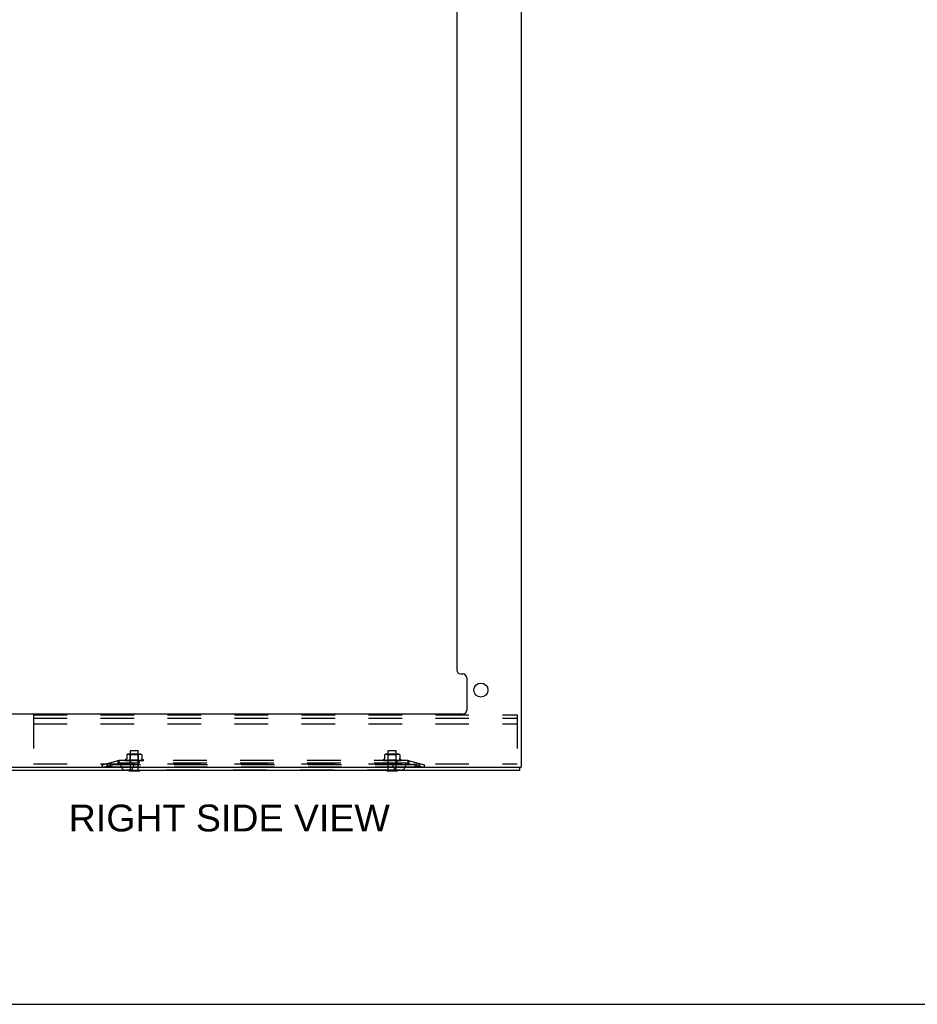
# Model space of a CAD drawing. Header units: inches. Extents: x 0 to 189, y 0 to 122.
# Tile 40 of 44: x 111 to 139, y 0 to 31. Entities that reach past the tile are written whole.
import ezdxf

# ---------------------------------------------------------------- set-up
doc = ezdxf.new("R2010")
doc.units = ezdxf.units.IN
doc.header["$LTSCALE"] = 10.388889
doc.header["$MEASUREMENT"] = 0
doc.linetypes.add('HIDDEN', pattern=[0.2, 0.1, -0.1])
doc.layers.get('0').update_dxf_attribs({"linetype": 'CONTINUOUS'})
doc.layers.add('DEFAULT_2', color=8, linetype='HIDDEN')
doc.layers.add('DIMENSIONS', color=7, linetype='CONTINUOUS')
doc.styles.get("Standard").update_dxf_attribs({"font": 'arial.ttf'})

msp = doc.modelspace()

# ---------------------------------------------------------------- linework, layer by layer
at = {"color": 3, "linetype": 'Continuous'}
for p, q in [((127.044, 85.888), (127.044, 7.356)), ((125.044, 33.708), (125.044, 10.377)), ((125.169, 10.252), (125.231, 10.252)), ((125.356, 10.127), (125.356, 9.127)), ((125.231, 9.002), (110.857, 9.002)), ((109.044, 7.356), (127.044, 7.356)), ((126.992, 7.252), (109.096, 7.252))]:
    msp.add_line(p, q, dxfattribs=at)
at = {"color": 7, "linetype": 'Continuous'}
for p, q in [((126.992, 7.356), (126.992, 7.252)), ((114.875, 7.248), (114.875, 7.252)), ((114.875, 7.248), (115.212, 7.248)), ((115.212, 7.248), (115.212, 7.252)), ((122.875, 7.248), (122.875, 7.252)), ((122.875, 7.248), (123.212, 7.248)), ((123.212, 7.248), (123.212, 7.252)), ((0, 0), (188.889, 0))]:
    msp.add_line(p, q, dxfattribs=at)
at = {"color": 3, "linetype": 'Continuous'}
msp.add_circle((125.794, 9.752), 0.219, dxfattribs=at)
for centre, start, end in [((125.169, 10.377), 180, 270), ((125.231, 10.127), 0, 90), ((125.231, 9.127), 270, 360)]:
    msp.add_arc(centre, 0.125, start, end, dxfattribs=at)
at = {"layer": 'DEFAULT_2', "color": 8, "linetype": 'HIDDEN'}
for p, q in [((111.919, 8.981), (126.919, 8.981)), ((111.919, 8.981), (111.919, 7.356)), ((111.919, 8.877), (126.919, 8.877)), ((126.919, 8.981), (126.919, 7.356)), ((111.919, 8.7), (126.919, 8.7)), ((114.808, 7.739), (114.809, 7.74)), ((114.808, 7.738), (114.808, 7.739)), ((114.808, 7.738), (114.808, 7.626)), ((114.81, 7.741), (114.811, 7.742)), ((114.811, 7.742), (114.816, 7.746)), ((114.827, 7.751), (114.822, 7.749)), ((114.832, 7.753), (114.827, 7.751)), ((114.838, 7.755), (114.832, 7.753)), ((114.843, 7.756), (114.838, 7.755)), ((114.848, 7.756), (114.843, 7.756)), ((114.854, 7.757), (114.848, 7.756)), ((114.858, 7.757), (114.853, 7.757)), ((114.863, 7.757), (114.858, 7.757)), ((114.868, 7.757), (114.863, 7.757)), ((115.223, 7.763), (114.864, 7.763)), ((114.873, 7.757), (114.868, 7.757)), ((114.878, 7.756), (114.873, 7.757)), ((114.883, 7.756), (114.878, 7.756)), ((114.888, 7.755), (114.883, 7.756)), ((114.894, 7.753), (114.888, 7.755)), ((114.899, 7.751), (114.894, 7.753)), ((114.918, 7.743), (114.898, 7.763)), ((114.905, 7.749), (114.899, 7.751)), ((114.91, 7.746), (114.905, 7.749)), ((114.91, 7.746), (114.915, 7.742)), ((115.169, 7.743), (114.918, 7.743)), ((114.918, 7.58), (114.918, 7.743)), ((114.93, 7.873), (114.92, 7.863)), ((115.168, 7.863), (114.92, 7.863)), ((114.92, 7.266), (114.92, 7.863)), ((114.93, 7.873), (115.158, 7.873)), ((114.992, 7.755), (115.005, 7.756)), ((115.095, 7.755), (115.107, 7.753)), ((115.158, 7.873), (115.168, 7.863)), ((115.164, 7.739), (115.166, 7.739)), ((115.168, 7.266), (115.168, 7.863)), ((115.169, 7.743), (115.189, 7.763)), ((115.169, 7.58), (115.169, 7.743)), ((115.177, 7.746), (115.172, 7.742)), ((115.182, 7.749), (115.177, 7.746)), ((115.188, 7.751), (115.182, 7.749)), ((115.193, 7.753), (115.188, 7.751)), ((115.199, 7.755), (115.193, 7.753)), ((115.204, 7.756), (115.199, 7.755)), ((115.209, 7.756), (115.204, 7.756)), ((115.214, 7.757), (115.209, 7.756)), ((115.219, 7.757), (115.214, 7.757)), ((115.224, 7.757), (115.219, 7.757)), ((115.229, 7.757), (115.224, 7.757)), ((115.234, 7.757), (115.229, 7.757)), ((115.239, 7.756), (115.234, 7.757)), ((115.244, 7.756), (115.239, 7.756)), ((115.249, 7.755), (115.244, 7.756)), ((115.255, 7.753), (115.249, 7.755)), ((115.26, 7.751), (115.255, 7.753)), ((115.266, 7.749), (115.26, 7.751)), ((115.279, 7.739), (115.279, 7.739)), ((115.28, 7.738), (115.279, 7.739)), ((115.28, 7.738), (115.28, 7.626)), ((122.808, 7.739), (122.809, 7.74)), ((122.808, 7.738), (122.808, 7.739)), ((122.808, 7.738), (122.808, 7.626)), ((122.81, 7.741), (122.811, 7.742)), ((122.811, 7.742), (122.816, 7.746)), ((122.827, 7.751), (122.822, 7.749)), ((122.832, 7.753), (122.827, 7.751)), ((122.838, 7.755), (122.832, 7.753)), ((122.843, 7.756), (122.838, 7.755)), ((122.848, 7.756), (122.843, 7.756)), ((122.854, 7.757), (122.848, 7.756)), ((122.858, 7.757), (122.853, 7.757)), ((122.863, 7.757), (122.858, 7.757)), ((122.868, 7.757), (122.863, 7.757)), ((123.223, 7.763), (122.864, 7.763)), ((122.873, 7.757), (122.868, 7.757)), ((122.878, 7.756), (122.873, 7.757)), ((122.883, 7.756), (122.878, 7.756)), ((122.888, 7.755), (122.883, 7.756)), ((122.894, 7.753), (122.888, 7.755)), ((122.918, 7.743), (122.898, 7.763)), ((122.899, 7.751), (122.905, 7.749)), ((122.91, 7.746), (122.905, 7.749)), ((122.91, 7.746), (122.915, 7.742)), ((123.169, 7.743), (122.918, 7.743)), ((122.918, 7.58), (122.918, 7.743)), ((122.93, 7.873), (122.92, 7.863)), ((123.168, 7.863), (122.92, 7.863)), ((122.92, 7.266), (122.92, 7.863)), ((122.93, 7.873), (123.158, 7.873)), ((123.095, 7.755), (123.107, 7.753)), ((123.158, 7.873), (123.168, 7.863)), ((123.168, 7.266), (123.168, 7.863)), ((123.169, 7.743), (123.189, 7.763)), ((123.169, 7.58), (123.169, 7.743)), ((123.177, 7.746), (123.172, 7.742)), ((123.182, 7.749), (123.177, 7.746)), ((123.188, 7.751), (123.182, 7.749)), ((123.193, 7.753), (123.188, 7.751)), ((123.199, 7.755), (123.193, 7.753)), ((123.204, 7.756), (123.199, 7.755)), ((123.209, 7.756), (123.204, 7.756)), ((123.214, 7.757), (123.209, 7.756)), ((123.219, 7.757), (123.214, 7.757)), ((123.224, 7.757), (123.219, 7.757)), ((123.229, 7.757), (123.224, 7.757)), ((123.234, 7.757), (123.229, 7.757)), ((123.239, 7.756), (123.234, 7.757)), ((123.244, 7.756), (123.239, 7.756)), ((123.249, 7.755), (123.244, 7.756)), ((123.255, 7.753), (123.249, 7.755)), ((123.26, 7.751), (123.255, 7.753)), ((123.266, 7.749), (123.26, 7.751)), ((123.279, 7.739), (123.279, 7.739)), ((123.28, 7.738), (123.279, 7.739)), ((123.28, 7.738), (123.28, 7.626)), ((111.919, 7.46), (126.919, 7.46)), ((114.044, 7.432), (114.551, 7.563)), ((114.063, 7.356), (114.044, 7.432)), ((114.063, 7.356), (114.571, 7.487)), ((114.195, 7.471), (114.214, 7.395)), ((114.544, 7.556), (114.196, 7.466)), ((114.196, 7.466), (114.196, 7.39)), ((114.524, 7.556), (114.544, 7.48)), ((114.532, 7.558), (114.552, 7.482)), ((123.548, 7.432), (114.539, 7.432)), ((123.548, 7.356), (114.539, 7.356)), ((114.544, 7.556), (114.544, 7.48)), ((114.551, 7.563), (114.571, 7.487)), ((123.524, 7.561), (114.564, 7.561)), ((114.564, 7.561), (114.564, 7.483)), ((123.524, 7.483), (114.564, 7.483)), ((114.625, 7.483), (114.625, 7.423)), ((114.762, 7.577), (114.762, 7.576)), ((114.771, 7.564), (114.771, 7.564)), ((114.9, 7.562), (114.771, 7.563)), ((114.788, 7.598), (114.773, 7.593)), ((114.902, 7.562), (114.773, 7.563)), ((114.904, 7.562), (114.779, 7.563)), ((114.908, 7.562), (114.785, 7.563)), ((114.797, 7.563), (114.796, 7.564)), ((114.913, 7.562), (114.797, 7.563)), ((114.919, 7.562), (114.806, 7.563)), ((114.806, 7.563), (114.806, 7.563)), ((114.927, 7.562), (114.823, 7.563)), ((114.823, 7.563), (114.823, 7.563)), ((114.935, 7.562), (114.836, 7.563)), ((114.836, 7.563), (114.836, 7.563)), ((114.846, 7.562), (114.853, 7.561)), ((114.853, 7.561), (114.859, 7.561)), ((114.945, 7.562), (114.858, 7.563)), ((114.955, 7.562), (114.873, 7.563)), ((114.873, 7.563), (114.873, 7.563)), ((114.889, 7.562), (114.899, 7.561)), ((114.966, 7.562), (114.899, 7.563)), ((114.899, 7.561), (114.9, 7.561)), ((114.9, 7.561), (114.918, 7.58)), ((114.9, 7.562), (114.9, 7.562)), ((114.902, 7.562), (114.902, 7.562)), ((114.903, 7.561), (114.903, 7.483)), ((114.904, 7.562), (114.904, 7.562)), ((114.908, 7.562), (114.908, 7.562)), ((114.911, 7.561), (114.908, 7.562)), ((114.909, 7.561), (114.913, 7.562)), ((114.913, 7.562), (114.913, 7.562)), ((114.978, 7.562), (114.916, 7.563)), ((114.916, 7.563), (114.916, 7.563)), ((114.916, 7.563), (114.929, 7.562)), ((115.169, 7.58), (114.918, 7.58)), ((114.919, 7.562), (114.919, 7.562)), ((114.919, 7.562), (114.919, 7.562)), ((114.923, 7.561), (114.919, 7.562)), ((114.921, 7.561), (114.927, 7.562)), ((114.927, 7.562), (114.927, 7.562)), ((114.929, 7.562), (114.945, 7.561)), ((114.935, 7.562), (114.935, 7.562)), ((114.941, 7.561), (114.935, 7.562)), ((114.938, 7.561), (114.944, 7.562)), ((114.945, 7.562), (114.944, 7.562)), ((114.991, 7.562), (114.945, 7.563)), ((114.955, 7.562), (114.955, 7.562)), ((114.962, 7.561), (114.955, 7.562)), ((114.958, 7.561), (114.966, 7.562)), ((115.003, 7.562), (114.964, 7.563)), ((114.964, 7.563), (114.964, 7.563)), ((114.964, 7.563), (114.994, 7.561)), ((114.966, 7.562), (114.966, 7.562)), ((114.978, 7.562), (114.978, 7.562)), ((114.986, 7.561), (114.978, 7.562)), ((114.982, 7.561), (114.99, 7.562)), ((114.991, 7.562), (114.99, 7.562)), ((115.007, 7.562), (114.996, 7.563)), ((115.003, 7.562), (115.003, 7.562)), ((115.012, 7.561), (115.003, 7.562)), ((115.007, 7.561), (115.016, 7.562)), ((115.017, 7.562), (115.007, 7.562)), ((115.025, 7.483), (115.025, 7.423)), ((115.039, 7.561), (115.03, 7.562)), ((115.034, 7.561), (115.043, 7.562)), ((115.066, 7.561), (115.057, 7.562)), ((115.062, 7.561), (115.07, 7.562)), ((115.098, 7.563), (115.068, 7.561)), ((115.071, 7.562), (115.07, 7.562)), ((115.098, 7.563), (115.071, 7.562)), ((115.117, 7.563), (115.083, 7.562)), ((115.083, 7.562), (115.084, 7.562)), ((115.093, 7.561), (115.084, 7.562)), ((115.089, 7.561), (115.097, 7.562)), ((115.148, 7.563), (115.097, 7.562)), ((115.097, 7.562), (115.097, 7.562)), ((115.098, 7.563), (115.098, 7.563)), ((115.166, 7.563), (115.109, 7.562)), ((115.109, 7.562), (115.11, 7.562)), ((115.118, 7.561), (115.11, 7.562)), ((115.114, 7.561), (115.121, 7.562)), ((115.118, 7.561), (115.147, 7.563)), ((115.193, 7.563), (115.121, 7.562)), ((115.121, 7.562), (115.121, 7.562)), ((115.209, 7.563), (115.132, 7.562)), ((115.132, 7.562), (115.132, 7.562)), ((115.14, 7.561), (115.132, 7.562)), ((115.136, 7.561), (115.142, 7.562)), ((115.143, 7.562), (115.142, 7.562)), ((115.234, 7.563), (115.143, 7.562)), ((115.147, 7.563), (115.148, 7.563)), ((115.247, 7.563), (115.152, 7.562)), ((115.152, 7.562), (115.152, 7.562)), ((115.158, 7.561), (115.152, 7.562)), ((115.156, 7.561), (115.16, 7.562)), ((115.161, 7.562), (115.16, 7.562)), ((115.267, 7.563), (115.161, 7.562)), ((115.166, 7.561), (115.177, 7.562)), ((115.278, 7.563), (115.168, 7.562)), ((115.168, 7.562), (115.168, 7.562)), ((115.173, 7.561), (115.168, 7.562)), ((115.188, 7.561), (115.169, 7.58)), ((115.171, 7.561), (115.174, 7.562)), ((115.293, 7.563), (115.174, 7.562)), ((115.174, 7.562), (115.174, 7.562)), ((115.177, 7.562), (115.193, 7.563)), ((115.3, 7.563), (115.179, 7.562)), ((115.179, 7.562), (115.179, 7.562)), ((115.183, 7.561), (115.179, 7.562)), ((115.309, 7.563), (115.183, 7.562)), ((115.183, 7.562), (115.183, 7.562)), ((115.184, 7.561), (115.184, 7.483)), ((115.313, 7.563), (115.186, 7.562)), ((115.186, 7.562), (115.186, 7.562)), ((115.316, 7.563), (115.187, 7.562)), ((115.187, 7.562), (115.187, 7.562)), ((115.193, 7.563), (115.193, 7.563)), ((115.219, 7.562), (115.227, 7.563)), ((115.227, 7.563), (115.234, 7.563)), ((115.234, 7.563), (115.234, 7.563)), ((115.246, 7.561), (115.252, 7.561)), ((115.247, 7.563), (115.247, 7.563)), ((115.262, 7.563), (115.268, 7.563)), ((115.268, 7.563), (115.267, 7.563)), ((115.293, 7.564), (115.293, 7.563)), ((115.299, 7.598), (115.314, 7.593)), ((115.321, 7.566), (115.321, 7.566)), ((115.325, 7.577), (115.325, 7.576)), ((122.762, 7.577), (122.762, 7.576)), ((122.771, 7.564), (122.771, 7.564)), ((122.9, 7.562), (122.771, 7.563)), ((122.788, 7.598), (122.773, 7.593)), ((122.902, 7.562), (122.773, 7.563)), ((122.904, 7.562), (122.779, 7.563)), ((122.908, 7.562), (122.785, 7.563)), ((122.797, 7.563), (122.796, 7.564)), ((122.913, 7.562), (122.797, 7.563)), ((122.919, 7.562), (122.806, 7.563)), ((122.806, 7.563), (122.806, 7.563)), ((122.927, 7.562), (122.823, 7.563)), ((122.823, 7.563), (122.823, 7.563)), ((122.935, 7.562), (122.836, 7.563)), ((122.836, 7.563), (122.836, 7.563)), ((122.846, 7.562), (122.853, 7.561)), ((122.853, 7.561), (122.859, 7.561)), ((122.945, 7.562), (122.858, 7.563)), ((122.955, 7.562), (122.873, 7.563)), ((122.873, 7.563), (122.873, 7.563)), ((122.889, 7.562), (122.899, 7.561)), ((122.966, 7.562), (122.899, 7.563)), ((122.899, 7.561), (122.9, 7.561)), ((122.9, 7.561), (122.918, 7.58)), ((122.9, 7.562), (122.9, 7.562)), ((122.902, 7.562), (122.902, 7.562)), ((122.903, 7.561), (122.903, 7.483)), ((122.904, 7.562), (122.904, 7.562)), ((122.908, 7.562), (122.908, 7.562)), ((122.911, 7.561), (122.908, 7.562)), ((122.909, 7.561), (122.913, 7.562)), ((122.913, 7.562), (122.913, 7.562)), ((122.978, 7.562), (122.916, 7.563)), ((122.916, 7.563), (122.916, 7.563)), ((122.916, 7.563), (122.929, 7.562)), ((123.169, 7.58), (122.918, 7.58)), ((122.919, 7.562), (122.919, 7.562)), ((122.919, 7.562), (122.919, 7.562)), ((122.923, 7.561), (122.919, 7.562)), ((122.921, 7.561), (122.927, 7.562)), ((122.927, 7.562), (122.927, 7.562)), ((122.929, 7.562), (122.945, 7.561)), ((122.935, 7.562), (122.935, 7.562)), ((122.941, 7.561), (122.935, 7.562)), ((122.938, 7.561), (122.944, 7.562)), ((122.945, 7.562), (122.944, 7.562)), ((122.991, 7.562), (122.945, 7.563)), ((122.955, 7.562), (122.955, 7.562)), ((122.962, 7.561), (122.955, 7.562)), ((122.958, 7.561), (122.966, 7.562)), ((123.003, 7.562), (122.964, 7.563)), ((122.964, 7.563), (122.964, 7.563)), ((122.964, 7.563), (122.994, 7.561)), ((122.966, 7.562), (122.966, 7.562)), ((122.978, 7.562), (122.978, 7.562)), ((122.986, 7.561), (122.978, 7.562)), ((122.982, 7.561), (122.99, 7.562)), ((122.991, 7.562), (122.99, 7.562)), ((123.007, 7.562), (122.996, 7.563)), ((123.003, 7.562), (123.003, 7.562)), ((123.012, 7.561), (123.003, 7.562)), ((123.007, 7.561), (123.016, 7.562)), ((123.017, 7.562), (123.007, 7.562)), ((123.039, 7.561), (123.03, 7.562)), ((123.034, 7.561), (123.043, 7.562)), ((123.066, 7.561), (123.057, 7.562)), ((123.062, 7.561), (123.07, 7.562)), ((123.063, 7.483), (123.063, 7.423)), ((123.098, 7.563), (123.068, 7.561)), ((123.071, 7.562), (123.07, 7.562)), ((123.098, 7.563), (123.071, 7.562)), ((123.117, 7.563), (123.083, 7.562)), ((123.083, 7.562), (123.084, 7.562)), ((123.093, 7.561), (123.084, 7.562)), ((123.089, 7.561), (123.097, 7.562)), ((123.148, 7.563), (123.097, 7.562)), ((123.097, 7.562), (123.097, 7.562)), ((123.098, 7.563), (123.098, 7.563)), ((123.166, 7.563), (123.109, 7.562)), ((123.109, 7.562), (123.11, 7.562)), ((123.118, 7.561), (123.11, 7.562)), ((123.114, 7.561), (123.121, 7.562)), ((123.118, 7.561), (123.147, 7.563)), ((123.193, 7.563), (123.121, 7.562)), ((123.121, 7.562), (123.121, 7.562)), ((123.209, 7.563), (123.132, 7.562)), ((123.132, 7.562), (123.132, 7.562)), ((123.14, 7.561), (123.132, 7.562)), ((123.136, 7.561), (123.142, 7.562)), ((123.143, 7.562), (123.142, 7.562)), ((123.234, 7.563), (123.143, 7.562)), ((123.147, 7.563), (123.148, 7.563)), ((123.247, 7.563), (123.152, 7.562)), ((123.152, 7.562), (123.152, 7.562)), ((123.158, 7.561), (123.152, 7.562)), ((123.156, 7.561), (123.16, 7.562)), ((123.161, 7.562), (123.16, 7.562)), ((123.267, 7.563), (123.161, 7.562)), ((123.166, 7.561), (123.177, 7.562)), ((123.278, 7.563), (123.168, 7.562)), ((123.168, 7.562), (123.168, 7.562)), ((123.173, 7.561), (123.168, 7.562)), ((123.188, 7.561), (123.169, 7.58)), ((123.171, 7.561), (123.174, 7.562)), ((123.293, 7.563), (123.174, 7.562)), ((123.174, 7.562), (123.174, 7.562)), ((123.177, 7.562), (123.193, 7.563)), ((123.3, 7.563), (123.179, 7.562)), ((123.179, 7.562), (123.179, 7.562)), ((123.183, 7.561), (123.179, 7.562)), ((123.309, 7.563), (123.183, 7.562)), ((123.183, 7.562), (123.183, 7.562)), ((123.184, 7.561), (123.184, 7.483)), ((123.313, 7.563), (123.186, 7.562)), ((123.186, 7.562), (123.186, 7.562)), ((123.316, 7.563), (123.187, 7.562)), ((123.187, 7.562), (123.187, 7.562)), ((123.193, 7.563), (123.193, 7.563)), ((123.219, 7.562), (123.227, 7.563)), ((123.227, 7.563), (123.234, 7.563)), ((123.234, 7.563), (123.234, 7.563)), ((123.246, 7.561), (123.252, 7.561)), ((123.247, 7.563), (123.247, 7.563)), ((123.262, 7.563), (123.268, 7.563)), ((123.268, 7.563), (123.267, 7.563)), ((123.293, 7.564), (123.293, 7.563)), ((123.299, 7.598), (123.314, 7.593)), ((123.321, 7.566), (123.321, 7.566)), ((123.325, 7.577), (123.325, 7.576)), ((123.463, 7.483), (123.463, 7.423)), ((123.536, 7.563), (123.516, 7.487)), ((123.516, 7.487), (124.024, 7.356)), ((123.524, 7.561), (123.524, 7.483)), ((123.536, 7.563), (124.044, 7.432)), ((123.555, 7.558), (123.536, 7.482)), ((123.892, 7.466), (123.544, 7.556)), ((123.544, 7.556), (123.544, 7.48)), ((123.563, 7.556), (123.544, 7.48)), ((123.892, 7.471), (123.873, 7.395)), ((123.892, 7.466), (123.892, 7.39)), ((124.044, 7.432), (124.024, 7.356)), ((123.303, 7.263), (114.785, 7.263)), ((114.875, 7.266), (115.212, 7.266)), ((114.875, 7.252), (114.875, 7.266)), ((115.212, 7.252), (115.212, 7.266)), ((122.875, 7.266), (123.212, 7.266)), ((122.875, 7.252), (122.875, 7.266)), ((123.212, 7.252), (123.212, 7.266))]:
    msp.add_line(p, q, dxfattribs=at)
for points in [[(114.811, 7.742), (114.81, 7.741), (114.809, 7.74), (114.808, 7.739), (114.808, 7.739), (114.808, 7.739)], [(114.822, 7.749), (114.816, 7.746), (114.811, 7.742)], [(114.926, 7.738), (114.923, 7.739), (114.921, 7.739), (114.919, 7.74), (114.917, 7.741), (114.915, 7.742)], [(114.926, 7.738), (114.928, 7.739), (114.931, 7.739), (114.934, 7.74)], [(114.94, 7.742), (114.937, 7.741), (114.934, 7.74)], [(115.057, 7.757), (115.044, 7.757), (115.03, 7.757), (115.017, 7.757), (115.005, 7.756), (114.992, 7.755), (114.981, 7.753), (114.969, 7.751), (114.959, 7.748), (114.949, 7.745), (114.94, 7.742)], [(114.94, 7.742), (114.949, 7.745), (114.959, 7.748), (114.969, 7.751)], [(115.057, 7.757), (115.07, 7.757), (115.082, 7.756)], [(115.118, 7.751), (115.107, 7.753), (115.095, 7.755), (115.082, 7.756)], [(115.118, 7.751), (115.128, 7.748), (115.138, 7.745)], [(115.147, 7.742), (115.138, 7.745), (115.128, 7.748)], [(115.164, 7.739), (115.162, 7.738), (115.159, 7.739), (115.156, 7.739), (115.153, 7.74), (115.15, 7.741), (115.147, 7.742)], [(115.172, 7.742), (115.17, 7.741), (115.168, 7.74), (115.166, 7.739)], [(115.266, 7.749), (115.271, 7.746), (115.276, 7.742)], [(115.279, 7.739), (115.278, 7.74), (115.277, 7.741), (115.276, 7.742)], [(115.277, 7.741), (115.278, 7.74), (115.278, 7.74)], [(115.279, 7.739), (115.28, 7.739), (115.28, 7.738)], [(122.811, 7.742), (122.81, 7.741), (122.809, 7.74), (122.808, 7.739), (122.808, 7.739), (122.808, 7.739)], [(122.822, 7.749), (122.816, 7.746), (122.811, 7.742)], [(122.905, 7.749), (122.899, 7.751), (122.894, 7.753)], [(122.94, 7.742), (122.937, 7.741), (122.934, 7.74), (122.931, 7.739), (122.928, 7.739), (122.926, 7.738), (122.923, 7.739), (122.921, 7.739), (122.919, 7.74), (122.917, 7.741), (122.915, 7.742)], [(123.005, 7.756), (122.992, 7.755), (122.981, 7.753), (122.969, 7.751), (122.959, 7.748), (122.949, 7.745), (122.94, 7.742)], [(122.94, 7.742), (122.949, 7.745), (122.959, 7.748), (122.969, 7.751)], [(123.005, 7.756), (123.017, 7.757), (123.03, 7.757), (123.044, 7.757), (123.057, 7.757), (123.07, 7.757), (123.082, 7.756)], [(123.057, 7.757), (123.044, 7.757), (123.03, 7.757), (123.017, 7.757)], [(123.118, 7.751), (123.107, 7.753), (123.095, 7.755), (123.082, 7.756), (123.07, 7.757)], [(123.118, 7.751), (123.128, 7.748), (123.138, 7.745)], [(123.147, 7.742), (123.138, 7.745), (123.128, 7.748)], [(123.172, 7.742), (123.17, 7.741), (123.168, 7.74), (123.166, 7.739), (123.164, 7.739), (123.162, 7.738), (123.159, 7.739), (123.156, 7.739), (123.153, 7.74), (123.15, 7.741), (123.147, 7.742)], [(123.266, 7.749), (123.271, 7.746), (123.276, 7.742)], [(123.279, 7.739), (123.278, 7.74), (123.277, 7.741), (123.276, 7.742)], [(123.277, 7.741), (123.278, 7.74), (123.278, 7.74)], [(123.279, 7.739), (123.28, 7.739), (123.28, 7.738)], [(114.539, 7.432), (114.522, 7.432), (114.505, 7.432), (114.488, 7.432), (114.47, 7.433), (114.453, 7.434), (114.437, 7.434), (114.42, 7.435), (114.403, 7.437), (114.387, 7.438), (114.37, 7.439), (114.354, 7.441), (114.338, 7.442), (114.323, 7.444), (114.307, 7.446), (114.292, 7.448), (114.277, 7.45), (114.263, 7.453), (114.249, 7.455), (114.235, 7.458), (114.221, 7.46), (114.208, 7.463), (114.196, 7.466)], [(114.539, 7.356), (114.522, 7.356), (114.505, 7.357), (114.488, 7.357), (114.47, 7.357), (114.453, 7.358), (114.437, 7.359), (114.42, 7.36), (114.403, 7.361), (114.387, 7.362), (114.37, 7.364), (114.354, 7.365), (114.338, 7.367), (114.323, 7.369), (114.307, 7.371), (114.292, 7.373), (114.277, 7.375), (114.263, 7.377), (114.249, 7.38), (114.235, 7.382), (114.221, 7.385), (114.208, 7.388), (114.196, 7.39)], [(114.564, 7.561), (114.56, 7.561), (114.557, 7.56), (114.554, 7.56), (114.55, 7.559), (114.547, 7.557), (114.544, 7.556)], [(114.564, 7.483), (114.56, 7.483), (114.557, 7.483), (114.554, 7.482), (114.55, 7.482), (114.547, 7.481), (114.544, 7.48)], [(114.771, 7.563), (114.771, 7.563), (114.771, 7.564), (114.77, 7.564), (114.77, 7.564), (114.769, 7.564), (114.769, 7.564), (114.769, 7.564), (114.768, 7.564), (114.768, 7.564), (114.768, 7.565)], [(114.768, 7.565), (114.768, 7.565), (114.768, 7.565), (114.768, 7.565), (114.768, 7.564)], [(114.768, 7.564), (114.769, 7.564), (114.769, 7.564), (114.769, 7.564), (114.77, 7.563), (114.77, 7.563), (114.771, 7.563), (114.771, 7.562), (114.772, 7.562), (114.772, 7.562), (114.773, 7.561), (114.774, 7.561), (114.774, 7.561), (114.774, 7.561)], [(114.769, 7.563), (114.77, 7.563), (114.771, 7.562), (114.772, 7.561), (114.774, 7.561), (114.774, 7.561)], [(114.773, 7.563), (114.773, 7.564), (114.772, 7.564), (114.772, 7.564), (114.771, 7.564)], [(114.771, 7.564), (114.772, 7.564), (114.774, 7.563), (114.775, 7.563), (114.777, 7.562), (114.778, 7.562), (114.78, 7.561), (114.782, 7.561), (114.782, 7.561)], [(114.779, 7.563), (114.779, 7.563), (114.778, 7.564), (114.778, 7.564), (114.778, 7.564), (114.778, 7.564), (114.778, 7.564)], [(114.778, 7.564), (114.778, 7.564), (114.778, 7.564), (114.778, 7.564), (114.778, 7.564), (114.779, 7.563)], [(114.779, 7.563), (114.779, 7.563), (114.78, 7.563), (114.78, 7.562), (114.781, 7.562), (114.781, 7.562), (114.782, 7.562), (114.783, 7.561), (114.783, 7.561), (114.784, 7.561)], [(114.785, 7.563), (114.784, 7.564), (114.784, 7.564)], [(114.784, 7.564), (114.786, 7.563), (114.788, 7.563), (114.79, 7.562), (114.792, 7.562), (114.795, 7.561), (114.797, 7.561), (114.799, 7.561)], [(114.808, 7.626), (114.807, 7.625), (114.807, 7.622), (114.807, 7.62), (114.806, 7.617), (114.805, 7.615), (114.805, 7.613), (114.803, 7.611), (114.802, 7.609), (114.801, 7.607), (114.8, 7.606), (114.798, 7.604), (114.797, 7.603), (114.795, 7.602), (114.793, 7.601), (114.792, 7.6), (114.79, 7.599), (114.788, 7.598)], [(114.796, 7.564), (114.796, 7.564), (114.796, 7.564), (114.796, 7.563), (114.797, 7.563), (114.797, 7.563)], [(114.797, 7.563), (114.798, 7.563), (114.799, 7.562), (114.8, 7.562), (114.8, 7.562), (114.801, 7.561), (114.802, 7.561), (114.802, 7.561)], [(114.806, 7.563), (114.808, 7.563), (114.811, 7.563), (114.814, 7.562), (114.817, 7.562), (114.82, 7.561), (114.823, 7.561), (114.825, 7.561)], [(114.823, 7.563), (114.823, 7.563), (114.823, 7.563), (114.823, 7.563), (114.824, 7.563), (114.824, 7.563), (114.824, 7.563), (114.825, 7.563), (114.826, 7.563), (114.827, 7.562)], [(114.827, 7.562), (114.828, 7.562), (114.829, 7.561), (114.829, 7.561), (114.83, 7.561)], [(114.836, 7.563), (114.838, 7.563), (114.846, 7.562)], [(114.858, 7.563), (114.858, 7.563), (114.858, 7.563), (114.859, 7.563), (114.859, 7.563), (114.86, 7.563), (114.86, 7.563), (114.861, 7.562), (114.863, 7.562)], [(114.863, 7.562), (114.863, 7.561), (114.864, 7.561), (114.865, 7.561)], [(114.873, 7.563), (114.876, 7.563), (114.889, 7.562)], [(114.899, 7.563), (114.899, 7.563), (114.9, 7.563), (114.9, 7.563), (114.901, 7.563), (114.902, 7.563), (114.903, 7.562), (114.903, 7.562), (114.904, 7.562), (114.905, 7.561), (114.906, 7.561), (114.906, 7.561)], [(114.9, 7.561), (114.9, 7.561), (114.9, 7.561), (114.9, 7.561), (114.9, 7.562), (114.9, 7.562), (114.9, 7.562)], [(114.9, 7.561), (114.9, 7.561), (114.9, 7.561), (114.9, 7.562)], [(114.9, 7.561), (114.901, 7.561), (114.901, 7.561), (114.901, 7.561), (114.901, 7.562), (114.902, 7.562), (114.902, 7.562)], [(114.902, 7.561), (114.902, 7.561), (114.902, 7.561), (114.902, 7.561), (114.902, 7.562)], [(114.902, 7.561), (114.902, 7.561), (114.903, 7.561), (114.903, 7.561), (114.904, 7.562)], [(114.904, 7.561), (114.904, 7.561), (114.904, 7.561), (114.904, 7.561), (114.904, 7.562), (114.904, 7.562)], [(114.906, 7.561), (114.907, 7.561), (114.907, 7.561), (114.907, 7.561), (114.908, 7.562), (114.908, 7.562), (114.908, 7.562)], [(114.914, 7.561), (114.914, 7.561), (114.914, 7.561), (114.914, 7.561), (114.913, 7.562), (114.913, 7.562)], [(114.917, 7.561), (114.917, 7.561), (114.918, 7.561), (114.918, 7.561), (114.919, 7.562), (114.919, 7.562), (114.919, 7.562)], [(114.928, 7.561), (114.928, 7.561), (114.928, 7.561), (114.928, 7.561), (114.927, 7.562), (114.927, 7.562)], [(114.932, 7.561), (114.933, 7.561), (114.934, 7.561), (114.934, 7.561), (114.934, 7.562), (114.935, 7.562), (114.935, 7.562)], [(114.945, 7.563), (114.945, 7.563), (114.946, 7.563), (114.947, 7.563), (114.947, 7.563), (114.948, 7.563), (114.949, 7.562), (114.949, 7.562), (114.95, 7.562), (114.951, 7.561), (114.951, 7.561), (114.952, 7.561), (114.952, 7.561)], [(114.946, 7.561), (114.946, 7.561), (114.946, 7.561), (114.946, 7.561), (114.945, 7.562), (114.945, 7.562)], [(114.952, 7.561), (114.952, 7.561), (114.953, 7.561), (114.954, 7.561), (114.954, 7.562), (114.955, 7.562), (114.955, 7.562)], [(114.968, 7.561), (114.968, 7.561), (114.968, 7.561), (114.967, 7.561), (114.967, 7.562), (114.966, 7.562)], [(114.975, 7.561), (114.975, 7.561), (114.976, 7.561), (114.976, 7.561), (114.977, 7.562), (114.978, 7.562), (114.978, 7.562)], [(114.993, 7.561), (114.993, 7.561), (114.992, 7.561), (114.992, 7.561), (114.991, 7.562), (114.991, 7.562)], [(114.996, 7.563), (114.996, 7.563), (114.997, 7.563), (114.998, 7.563), (114.998, 7.563), (114.999, 7.562), (114.999, 7.562), (115, 7.562), (115.001, 7.561)], [(115, 7.561), (115, 7.561), (115.001, 7.561), (115.002, 7.561), (115.002, 7.562), (115.003, 7.562), (115.003, 7.562)], [(115.001, 7.561), (115.001, 7.561), (115.001, 7.561)], [(115.017, 7.562), (115.017, 7.562), (115.016, 7.562)], [(115.02, 7.561), (115.019, 7.561), (115.019, 7.561), (115.018, 7.561), (115.017, 7.562), (115.017, 7.562)], [(115.027, 7.561), (115.027, 7.561), (115.028, 7.561), (115.028, 7.561), (115.029, 7.562), (115.03, 7.562), (115.03, 7.562)], [(115.047, 7.561), (115.046, 7.561), (115.046, 7.561), (115.045, 7.561), (115.045, 7.562), (115.044, 7.562), (115.043, 7.562)], [(115.054, 7.561), (115.054, 7.561), (115.055, 7.561), (115.056, 7.561), (115.056, 7.562)], [(115.065, 7.563), (115.064, 7.563), (115.062, 7.563), (115.06, 7.562), (115.059, 7.562), (115.057, 7.562), (115.056, 7.562)], [(115.056, 7.562), (115.056, 7.562), (115.057, 7.562), (115.057, 7.562)], [(115.061, 7.561), (115.061, 7.561), (115.061, 7.561), (115.061, 7.561), (115.062, 7.562)], [(115.062, 7.562), (115.062, 7.562), (115.062, 7.562), (115.062, 7.562), (115.063, 7.562), (115.063, 7.563), (115.064, 7.563), (115.064, 7.563), (115.065, 7.563), (115.065, 7.563)], [(115.074, 7.561), (115.074, 7.561), (115.073, 7.561), (115.072, 7.561), (115.072, 7.562), (115.071, 7.562), (115.071, 7.562)], [(115.081, 7.561), (115.081, 7.561), (115.082, 7.561), (115.083, 7.561), (115.083, 7.562), (115.083, 7.562)], [(115.1, 7.561), (115.1, 7.561), (115.099, 7.561), (115.098, 7.561), (115.098, 7.562), (115.097, 7.562), (115.097, 7.562)], [(115.101, 7.562), (115.101, 7.562), (115.101, 7.562), (115.101, 7.562), (115.101, 7.562), (115.101, 7.562), (115.101, 7.562), (115.101, 7.563), (115.101, 7.563), (115.1, 7.563), (115.1, 7.563), (115.099, 7.563), (115.099, 7.563), (115.098, 7.563), (115.098, 7.563)], [(115.107, 7.561), (115.107, 7.561), (115.107, 7.561), (115.108, 7.561), (115.108, 7.562), (115.109, 7.562)], [(115.111, 7.561), (115.111, 7.561), (115.112, 7.561), (115.113, 7.562)], [(115.113, 7.562), (115.113, 7.562), (115.114, 7.563), (115.114, 7.563), (115.115, 7.563), (115.116, 7.563), (115.117, 7.563), (115.117, 7.563)], [(115.124, 7.561), (115.124, 7.561), (115.123, 7.561), (115.123, 7.561), (115.122, 7.562), (115.121, 7.562), (115.121, 7.562)], [(115.13, 7.561), (115.13, 7.561), (115.131, 7.561), (115.131, 7.561), (115.132, 7.562), (115.132, 7.562)], [(115.146, 7.561), (115.145, 7.561), (115.144, 7.561), (115.144, 7.561), (115.143, 7.562), (115.143, 7.562), (115.143, 7.562)], [(115.15, 7.561), (115.151, 7.561), (115.151, 7.561), (115.151, 7.561), (115.151, 7.562), (115.152, 7.562)], [(115.159, 7.561), (115.159, 7.561), (115.16, 7.562), (115.161, 7.562), (115.162, 7.562), (115.162, 7.563), (115.163, 7.563), (115.164, 7.563), (115.164, 7.563), (115.165, 7.563), (115.165, 7.563), (115.166, 7.563)], [(115.163, 7.561), (115.162, 7.561), (115.162, 7.561), (115.161, 7.561), (115.161, 7.562), (115.161, 7.562), (115.161, 7.562)], [(115.167, 7.561), (115.167, 7.561), (115.167, 7.561), (115.167, 7.561), (115.167, 7.562), (115.168, 7.562)], [(115.176, 7.561), (115.176, 7.561), (115.175, 7.561), (115.175, 7.561), (115.175, 7.562), (115.174, 7.562), (115.174, 7.562)], [(115.179, 7.561), (115.179, 7.561), (115.179, 7.561), (115.179, 7.561), (115.179, 7.562), (115.179, 7.562)], [(115.181, 7.561), (115.182, 7.561), (115.182, 7.561), (115.183, 7.561), (115.183, 7.562)], [(115.185, 7.561), (115.184, 7.561), (115.184, 7.561), (115.183, 7.561), (115.183, 7.562), (115.183, 7.562), (115.183, 7.562)], [(115.186, 7.561), (115.186, 7.561), (115.186, 7.561), (115.185, 7.561), (115.185, 7.562), (115.186, 7.562), (115.186, 7.562)], [(115.187, 7.561), (115.187, 7.561), (115.187, 7.561), (115.186, 7.561), (115.186, 7.562)], [(115.188, 7.561), (115.187, 7.561), (115.187, 7.561), (115.187, 7.561), (115.187, 7.562), (115.187, 7.562), (115.187, 7.562)], [(115.187, 7.561), (115.187, 7.561), (115.187, 7.561), (115.187, 7.561), (115.187, 7.562)], [(115.203, 7.561), (115.203, 7.561), (115.204, 7.561), (115.205, 7.562)], [(115.205, 7.562), (115.206, 7.562), (115.207, 7.563), (115.207, 7.563), (115.208, 7.563), (115.208, 7.563), (115.209, 7.563), (115.209, 7.563), (115.209, 7.563)], [(115.209, 7.561), (115.211, 7.561), (115.219, 7.562)], [(115.241, 7.561), (115.241, 7.561), (115.242, 7.561), (115.243, 7.562), (115.245, 7.562)], [(115.245, 7.562), (115.245, 7.563), (115.246, 7.563), (115.246, 7.563), (115.247, 7.563), (115.247, 7.563)], [(115.252, 7.561), (115.255, 7.562), (115.262, 7.563)], [(115.272, 7.561), (115.272, 7.561), (115.273, 7.561), (115.274, 7.562), (115.275, 7.562), (115.276, 7.562)], [(115.276, 7.561), (115.278, 7.561), (115.281, 7.561), (115.284, 7.562), (115.286, 7.562), (115.289, 7.563), (115.292, 7.563), (115.293, 7.564)], [(115.276, 7.562), (115.277, 7.563), (115.277, 7.563), (115.278, 7.563), (115.278, 7.563)], [(115.278, 7.563), (115.278, 7.563), (115.278, 7.563), (115.278, 7.563), (115.278, 7.563), (115.278, 7.563)], [(115.299, 7.598), (115.297, 7.599), (115.295, 7.6), (115.294, 7.601), (115.292, 7.602), (115.291, 7.603), (115.289, 7.604), (115.288, 7.606), (115.286, 7.607), (115.285, 7.609), (115.284, 7.611), (115.283, 7.613), (115.282, 7.615), (115.281, 7.617), (115.28, 7.62), (115.28, 7.622), (115.28, 7.625), (115.28, 7.626)], [(115.295, 7.561), (115.296, 7.561), (115.297, 7.561), (115.297, 7.562), (115.298, 7.562), (115.299, 7.562), (115.299, 7.563), (115.3, 7.563)], [(115.298, 7.561), (115.299, 7.561), (115.302, 7.562), (115.304, 7.562), (115.306, 7.562), (115.308, 7.563), (115.309, 7.563), (115.311, 7.564)], [(115.3, 7.563), (115.301, 7.563), (115.301, 7.563), (115.301, 7.564), (115.301, 7.564)], [(115.301, 7.564), (115.301, 7.564), (115.301, 7.564), (115.301, 7.564), (115.301, 7.564), (115.3, 7.563), (115.3, 7.563)], [(115.311, 7.564), (115.31, 7.564), (115.31, 7.564), (115.309, 7.563)], [(115.309, 7.561), (115.31, 7.561), (115.31, 7.561), (115.311, 7.562), (115.312, 7.562), (115.312, 7.562), (115.313, 7.562), (115.313, 7.563), (115.314, 7.563), (115.314, 7.563), (115.315, 7.564)], [(115.31, 7.561), (115.312, 7.561), (115.314, 7.562), (115.315, 7.562), (115.316, 7.563), (115.318, 7.563), (115.319, 7.564), (115.32, 7.565)], [(115.315, 7.564), (115.315, 7.564), (115.315, 7.564), (115.315, 7.564), (115.315, 7.564), (115.315, 7.564), (115.315, 7.564), (115.314, 7.564), (115.314, 7.564), (115.313, 7.563), (115.313, 7.563)], [(115.314, 7.561), (115.315, 7.561), (115.316, 7.562), (115.317, 7.563), (115.318, 7.563), (115.319, 7.564), (115.32, 7.564), (115.32, 7.565), (115.32, 7.565), (115.321, 7.565), (115.321, 7.566), (115.321, 7.566)], [(115.32, 7.565), (115.319, 7.565), (115.319, 7.564), (115.319, 7.564), (115.318, 7.564), (115.318, 7.564), (115.317, 7.564), (115.317, 7.564), (115.316, 7.563), (115.316, 7.563)], [(122.771, 7.563), (122.771, 7.563), (122.771, 7.564), (122.77, 7.564), (122.77, 7.564), (122.769, 7.564), (122.769, 7.564), (122.769, 7.564), (122.768, 7.564), (122.768, 7.564), (122.768, 7.565)], [(122.768, 7.565), (122.768, 7.565), (122.768, 7.565), (122.768, 7.565), (122.768, 7.564)], [(122.768, 7.564), (122.769, 7.564), (122.769, 7.564), (122.769, 7.564), (122.77, 7.563), (122.77, 7.563), (122.771, 7.563), (122.771, 7.562), (122.772, 7.562), (122.772, 7.562), (122.773, 7.561), (122.774, 7.561), (122.774, 7.561), (122.774, 7.561)], [(122.769, 7.563), (122.77, 7.563), (122.771, 7.562), (122.772, 7.561), (122.774, 7.561), (122.774, 7.561)], [(122.773, 7.563), (122.773, 7.564), (122.772, 7.564), (122.772, 7.564), (122.771, 7.564)], [(122.771, 7.564), (122.772, 7.564), (122.774, 7.563), (122.775, 7.563), (122.777, 7.562), (122.778, 7.562), (122.78, 7.561), (122.782, 7.561), (122.782, 7.561)], [(122.779, 7.563), (122.779, 7.563), (122.778, 7.564), (122.778, 7.564), (122.778, 7.564), (122.778, 7.564), (122.778, 7.564)], [(122.778, 7.564), (122.778, 7.564), (122.778, 7.564), (122.778, 7.564), (122.778, 7.564), (122.779, 7.563)], [(122.779, 7.563), (122.779, 7.563), (122.78, 7.563), (122.78, 7.562), (122.781, 7.562), (122.781, 7.562), (122.782, 7.562), (122.783, 7.561), (122.783, 7.561), (122.784, 7.561)], [(122.785, 7.563), (122.784, 7.564), (122.784, 7.564)], [(122.784, 7.564), (122.786, 7.563), (122.788, 7.563), (122.79, 7.562), (122.792, 7.562), (122.795, 7.561), (122.797, 7.561), (122.799, 7.561)], [(122.808, 7.626), (122.807, 7.625), (122.807, 7.622), (122.807, 7.62), (122.806, 7.617), (122.805, 7.615), (122.805, 7.613), (122.803, 7.611), (122.802, 7.609), (122.801, 7.607), (122.8, 7.606), (122.798, 7.604), (122.797, 7.603), (122.795, 7.602), (122.793, 7.601), (122.792, 7.6), (122.79, 7.599), (122.788, 7.598)], [(122.796, 7.564), (122.796, 7.564), (122.796, 7.564), (122.796, 7.563), (122.797, 7.563), (122.797, 7.563)], [(122.797, 7.563), (122.798, 7.563), (122.799, 7.562), (122.8, 7.562), (122.8, 7.562), (122.801, 7.561), (122.802, 7.561), (122.802, 7.561)], [(122.806, 7.563), (122.808, 7.563), (122.811, 7.563), (122.814, 7.562), (122.817, 7.562), (122.82, 7.561), (122.823, 7.561), (122.825, 7.561)], [(122.823, 7.563), (122.823, 7.563), (122.823, 7.563), (122.823, 7.563), (122.824, 7.563), (122.824, 7.563), (122.824, 7.563), (122.825, 7.563), (122.826, 7.563), (122.827, 7.562)], [(122.827, 7.562), (122.828, 7.562), (122.829, 7.561), (122.829, 7.561), (122.83, 7.561)], [(122.836, 7.563), (122.838, 7.563), (122.846, 7.562)], [(122.858, 7.563), (122.858, 7.563), (122.858, 7.563), (122.859, 7.563), (122.859, 7.563), (122.86, 7.563), (122.86, 7.563), (122.861, 7.562), (122.863, 7.562)], [(122.863, 7.562), (122.863, 7.561), (122.864, 7.561), (122.865, 7.561)], [(122.873, 7.563), (122.876, 7.563), (122.889, 7.562)], [(122.899, 7.563), (122.899, 7.563), (122.9, 7.563), (122.9, 7.563), (122.901, 7.563), (122.902, 7.563), (122.903, 7.562), (122.903, 7.562), (122.904, 7.562), (122.905, 7.561), (122.906, 7.561), (122.906, 7.561)], [(122.9, 7.561), (122.9, 7.561), (122.9, 7.561), (122.9, 7.561), (122.9, 7.562), (122.9, 7.562), (122.9, 7.562)], [(122.9, 7.561), (122.9, 7.561), (122.9, 7.561), (122.9, 7.562)], [(122.9, 7.561), (122.901, 7.561), (122.901, 7.561), (122.901, 7.561), (122.901, 7.562), (122.902, 7.562), (122.902, 7.562)], [(122.902, 7.561), (122.902, 7.561), (122.902, 7.561), (122.902, 7.561), (122.902, 7.562)], [(122.902, 7.561), (122.902, 7.561), (122.903, 7.561), (122.903, 7.561), (122.904, 7.562)], [(122.904, 7.561), (122.904, 7.561), (122.904, 7.561), (122.904, 7.561), (122.904, 7.562), (122.904, 7.562)], [(122.906, 7.561), (122.907, 7.561), (122.907, 7.561), (122.907, 7.561), (122.908, 7.562), (122.908, 7.562), (122.908, 7.562)], [(122.914, 7.561), (122.914, 7.561), (122.914, 7.561), (122.914, 7.561), (122.913, 7.562), (122.913, 7.562)], [(122.917, 7.561), (122.917, 7.561), (122.918, 7.561), (122.918, 7.561), (122.919, 7.562), (122.919, 7.562), (122.919, 7.562)], [(122.928, 7.561), (122.928, 7.561), (122.928, 7.561), (122.928, 7.561), (122.927, 7.562), (122.927, 7.562)], [(122.932, 7.561), (122.933, 7.561), (122.934, 7.561), (122.934, 7.561), (122.934, 7.562), (122.935, 7.562), (122.935, 7.562)], [(122.945, 7.563), (122.945, 7.563), (122.946, 7.563), (122.947, 7.563), (122.947, 7.563), (122.948, 7.563), (122.949, 7.562), (122.949, 7.562), (122.95, 7.562), (122.951, 7.561), (122.951, 7.561), (122.952, 7.561), (122.952, 7.561)], [(122.946, 7.561), (122.946, 7.561), (122.946, 7.561), (122.946, 7.561), (122.945, 7.562), (122.945, 7.562)], [(122.952, 7.561), (122.952, 7.561), (122.953, 7.561), (122.954, 7.561), (122.954, 7.562), (122.955, 7.562), (122.955, 7.562)], [(122.968, 7.561), (122.968, 7.561), (122.968, 7.561), (122.967, 7.561), (122.967, 7.562), (122.966, 7.562)], [(122.975, 7.561), (122.975, 7.561), (122.976, 7.561), (122.976, 7.561), (122.977, 7.562), (122.978, 7.562), (122.978, 7.562)], [(122.993, 7.561), (122.993, 7.561), (122.992, 7.561), (122.992, 7.561), (122.991, 7.562), (122.991, 7.562)], [(122.996, 7.563), (122.996, 7.563), (122.997, 7.563), (122.998, 7.563), (122.998, 7.563), (122.999, 7.562), (122.999, 7.562), (123, 7.562), (123.001, 7.561)], [(123, 7.561), (123, 7.561), (123.001, 7.561), (123.002, 7.561), (123.002, 7.562), (123.003, 7.562), (123.003, 7.562)], [(123.001, 7.561), (123.001, 7.561), (123.001, 7.561)], [(123.017, 7.562), (123.017, 7.562), (123.016, 7.562)], [(123.02, 7.561), (123.019, 7.561), (123.019, 7.561), (123.018, 7.561), (123.017, 7.562), (123.017, 7.562)], [(123.027, 7.561), (123.027, 7.561), (123.028, 7.561), (123.028, 7.561), (123.029, 7.562), (123.03, 7.562), (123.03, 7.562)], [(123.047, 7.561), (123.046, 7.561), (123.046, 7.561), (123.045, 7.561), (123.045, 7.562), (123.044, 7.562), (123.043, 7.562)], [(123.054, 7.561), (123.054, 7.561), (123.055, 7.561), (123.056, 7.561), (123.056, 7.562)], [(123.065, 7.563), (123.064, 7.563), (123.062, 7.563), (123.06, 7.562), (123.059, 7.562), (123.057, 7.562), (123.056, 7.562)], [(123.056, 7.562), (123.056, 7.562), (123.057, 7.562), (123.057, 7.562)], [(123.061, 7.561), (123.061, 7.561), (123.061, 7.561), (123.061, 7.561), (123.062, 7.562)], [(123.062, 7.562), (123.062, 7.562), (123.062, 7.562), (123.062, 7.562), (123.063, 7.562), (123.063, 7.563), (123.064, 7.563), (123.064, 7.563), (123.065, 7.563), (123.065, 7.563)], [(123.074, 7.561), (123.074, 7.561), (123.073, 7.561), (123.072, 7.561), (123.072, 7.562), (123.071, 7.562), (123.071, 7.562)], [(123.081, 7.561), (123.081, 7.561), (123.082, 7.561), (123.083, 7.561), (123.083, 7.562), (123.083, 7.562)], [(123.1, 7.561), (123.1, 7.561), (123.099, 7.561), (123.098, 7.561), (123.098, 7.562), (123.097, 7.562), (123.097, 7.562)], [(123.101, 7.562), (123.101, 7.562), (123.101, 7.562), (123.101, 7.562), (123.101, 7.562), (123.101, 7.562), (123.101, 7.562), (123.101, 7.563), (123.101, 7.563), (123.1, 7.563), (123.1, 7.563), (123.099, 7.563), (123.099, 7.563), (123.098, 7.563), (123.098, 7.563)], [(123.107, 7.561), (123.107, 7.561), (123.107, 7.561), (123.108, 7.561), (123.108, 7.562), (123.109, 7.562)], [(123.111, 7.561), (123.111, 7.561), (123.112, 7.561), (123.113, 7.562)], [(123.113, 7.562), (123.113, 7.562), (123.114, 7.563), (123.114, 7.563), (123.115, 7.563), (123.116, 7.563), (123.117, 7.563), (123.117, 7.563)], [(123.124, 7.561), (123.124, 7.561), (123.123, 7.561), (123.123, 7.561), (123.122, 7.562), (123.121, 7.562), (123.121, 7.562)], [(123.13, 7.561), (123.13, 7.561), (123.131, 7.561), (123.131, 7.561), (123.132, 7.562), (123.132, 7.562)], [(123.146, 7.561), (123.145, 7.561), (123.144, 7.561), (123.144, 7.561), (123.143, 7.562), (123.143, 7.562), (123.143, 7.562)], [(123.15, 7.561), (123.151, 7.561), (123.151, 7.561), (123.151, 7.561), (123.151, 7.562), (123.152, 7.562)], [(123.159, 7.561), (123.159, 7.561), (123.16, 7.562), (123.161, 7.562), (123.162, 7.562), (123.162, 7.563), (123.163, 7.563), (123.164, 7.563), (123.164, 7.563), (123.165, 7.563), (123.165, 7.563), (123.166, 7.563)], [(123.163, 7.561), (123.162, 7.561), (123.162, 7.561), (123.161, 7.561), (123.161, 7.562), (123.161, 7.562), (123.161, 7.562)], [(123.167, 7.561), (123.167, 7.561), (123.167, 7.561), (123.167, 7.561), (123.167, 7.562), (123.168, 7.562)], [(123.176, 7.561), (123.176, 7.561), (123.175, 7.561), (123.175, 7.561), (123.175, 7.562), (123.174, 7.562), (123.174, 7.562)], [(123.179, 7.561), (123.179, 7.561), (123.179, 7.561), (123.179, 7.561), (123.179, 7.562), (123.179, 7.562)], [(123.181, 7.561), (123.182, 7.561), (123.182, 7.561), (123.183, 7.561), (123.183, 7.562)], [(123.185, 7.561), (123.184, 7.561), (123.184, 7.561), (123.183, 7.561), (123.183, 7.562), (123.183, 7.562), (123.183, 7.562)], [(123.186, 7.561), (123.186, 7.561), (123.186, 7.561), (123.185, 7.561), (123.185, 7.562), (123.186, 7.562), (123.186, 7.562)], [(123.187, 7.561), (123.187, 7.561), (123.187, 7.561), (123.186, 7.561), (123.186, 7.562)], [(123.188, 7.561), (123.187, 7.561), (123.187, 7.561), (123.187, 7.561), (123.187, 7.562), (123.187, 7.562), (123.187, 7.562)], [(123.187, 7.561), (123.187, 7.561), (123.187, 7.561), (123.187, 7.561), (123.187, 7.562)], [(123.203, 7.561), (123.203, 7.561), (123.204, 7.561), (123.205, 7.562)], [(123.205, 7.562), (123.206, 7.562), (123.207, 7.563), (123.207, 7.563), (123.208, 7.563), (123.208, 7.563), (123.209, 7.563), (123.209, 7.563), (123.209, 7.563)], [(123.209, 7.561), (123.211, 7.561), (123.219, 7.562)], [(123.241, 7.561), (123.241, 7.561), (123.242, 7.561), (123.243, 7.562), (123.245, 7.562)], [(123.245, 7.562), (123.245, 7.563), (123.246, 7.563), (123.246, 7.563), (123.247, 7.563), (123.247, 7.563)], [(123.252, 7.561), (123.255, 7.562), (123.262, 7.563)], [(123.272, 7.561), (123.272, 7.561), (123.273, 7.561), (123.274, 7.562), (123.275, 7.562), (123.276, 7.562)], [(123.276, 7.561), (123.278, 7.561), (123.281, 7.561), (123.284, 7.562), (123.286, 7.562), (123.289, 7.563), (123.292, 7.563), (123.293, 7.564)], [(123.276, 7.562), (123.277, 7.563), (123.277, 7.563), (123.278, 7.563), (123.278, 7.563)], [(123.278, 7.563), (123.278, 7.563), (123.278, 7.563), (123.278, 7.563), (123.278, 7.563), (123.278, 7.563)], [(123.299, 7.598), (123.297, 7.599), (123.295, 7.6), (123.294, 7.601), (123.292, 7.602), (123.291, 7.603), (123.289, 7.604), (123.288, 7.606), (123.286, 7.607), (123.285, 7.609), (123.284, 7.611), (123.283, 7.613), (123.282, 7.615), (123.281, 7.617), (123.28, 7.62), (123.28, 7.622), (123.28, 7.625), (123.28, 7.626)], [(123.295, 7.561), (123.296, 7.561), (123.297, 7.561), (123.297, 7.562), (123.298, 7.562), (123.299, 7.562), (123.299, 7.563), (123.3, 7.563)], [(123.298, 7.561), (123.299, 7.561), (123.302, 7.562), (123.304, 7.562), (123.306, 7.562), (123.308, 7.563), (123.309, 7.563), (123.311, 7.564)], [(123.3, 7.563), (123.301, 7.563), (123.301, 7.563), (123.301, 7.564), (123.301, 7.564)], [(123.301, 7.564), (123.301, 7.564), (123.301, 7.564), (123.301, 7.564), (123.301, 7.564), (123.3, 7.563), (123.3, 7.563)], [(123.311, 7.564), (123.31, 7.564), (123.31, 7.564), (123.309, 7.563)], [(123.309, 7.561), (123.31, 7.561), (123.31, 7.561), (123.311, 7.562), (123.312, 7.562), (123.312, 7.562), (123.313, 7.562), (123.313, 7.563), (123.314, 7.563), (123.314, 7.563), (123.315, 7.564)], [(123.31, 7.561), (123.312, 7.561), (123.314, 7.562), (123.315, 7.562), (123.316, 7.563), (123.318, 7.563), (123.319, 7.564), (123.32, 7.565)], [(123.315, 7.564), (123.315, 7.564), (123.315, 7.564), (123.315, 7.564), (123.315, 7.564), (123.315, 7.564), (123.315, 7.564), (123.314, 7.564), (123.314, 7.564), (123.313, 7.563), (123.313, 7.563)], [(123.314, 7.561), (123.315, 7.561), (123.316, 7.562), (123.317, 7.563), (123.318, 7.563), (123.319, 7.564), (123.32, 7.564), (123.32, 7.565), (123.32, 7.565), (123.321, 7.565), (123.321, 7.566), (123.321, 7.566)], [(123.32, 7.565), (123.319, 7.565), (123.319, 7.564), (123.319, 7.564), (123.318, 7.564), (123.318, 7.564), (123.317, 7.564), (123.317, 7.564), (123.316, 7.563), (123.316, 7.563)], [(123.524, 7.561), (123.527, 7.561), (123.53, 7.56), (123.534, 7.56), (123.537, 7.559), (123.54, 7.557), (123.544, 7.556)], [(123.524, 7.483), (123.527, 7.483), (123.53, 7.483), (123.534, 7.482), (123.537, 7.482), (123.54, 7.481), (123.544, 7.48)], [(123.892, 7.466), (123.879, 7.463), (123.866, 7.46), (123.852, 7.458), (123.839, 7.455), (123.824, 7.453), (123.81, 7.45), (123.795, 7.448), (123.78, 7.446), (123.764, 7.444), (123.749, 7.442), (123.733, 7.441), (123.717, 7.439), (123.701, 7.438), (123.684, 7.437), (123.667, 7.435), (123.651, 7.434), (123.634, 7.434), (123.617, 7.433), (123.6, 7.432), (123.582, 7.432), (123.565, 7.432), (123.548, 7.432)], [(123.892, 7.39), (123.879, 7.388), (123.866, 7.385), (123.852, 7.382), (123.839, 7.38), (123.824, 7.377), (123.81, 7.375), (123.795, 7.373), (123.78, 7.371), (123.764, 7.369), (123.749, 7.367), (123.733, 7.365), (123.717, 7.364), (123.701, 7.362), (123.684, 7.361), (123.667, 7.36), (123.651, 7.359), (123.634, 7.358), (123.617, 7.357), (123.6, 7.357), (123.582, 7.357), (123.565, 7.356), (123.548, 7.356)]]:
    msp.add_lwpolyline(points, dxfattribs=at)
for centre, radius, start, end in [((114.864, 7.685), 0.0776, 90, 136.6992), ((115.223, 7.685), 0.0776, 43.3008, 90), ((122.864, 7.685), 0.0776, 90, 136.6992), ((123.223, 7.685), 0.0776, 43.3008, 90), ((114.564, 7.403), 0.158, 90, 104.4668), ((114.564, 7.403), 0.08, 90, 104.4668), ((114.785, 7.423), 0.16, 180, 270), ((114.779, 7.577), 0.0167, 110, 180), ((114.779, 7.576), 0.0167, 180, 231.3782), ((114.865, 7.423), 0.16, 270, 360), ((115.308, 7.577), 0.0167, 0, 70), ((115.308, 7.576), 0.0167, 289.9484, 360), ((122.779, 7.577), 0.0167, 110, 180), ((122.779, 7.576), 0.0167, 180, 231.3782), ((123.223, 7.423), 0.16, 180, 270), ((123.303, 7.423), 0.16, 270, 360), ((123.308, 7.577), 0.0167, 0, 70), ((123.308, 7.576), 0.0167, 289.9484, 360), ((123.524, 7.403), 0.158, 75.5332, 90), ((123.524, 7.403), 0.08, 75.5332, 90)]:
    msp.add_arc(centre, radius, start, end, dxfattribs=at)

# ---------------------------------------------------------------- texts
at = {"layer": 'DIMENSIONS', "color": 2, "linetype": 'Continuous', "insert": (117.989, 6.198), "char_height": 0.83333, "width": 9.93804, "attachment_point": 2, "line_spacing_factor": 0.9}
msp.add_mtext('RIGHT SIDE VIEW', dxfattribs=at)

doc.saveas('drawing.dxf')
